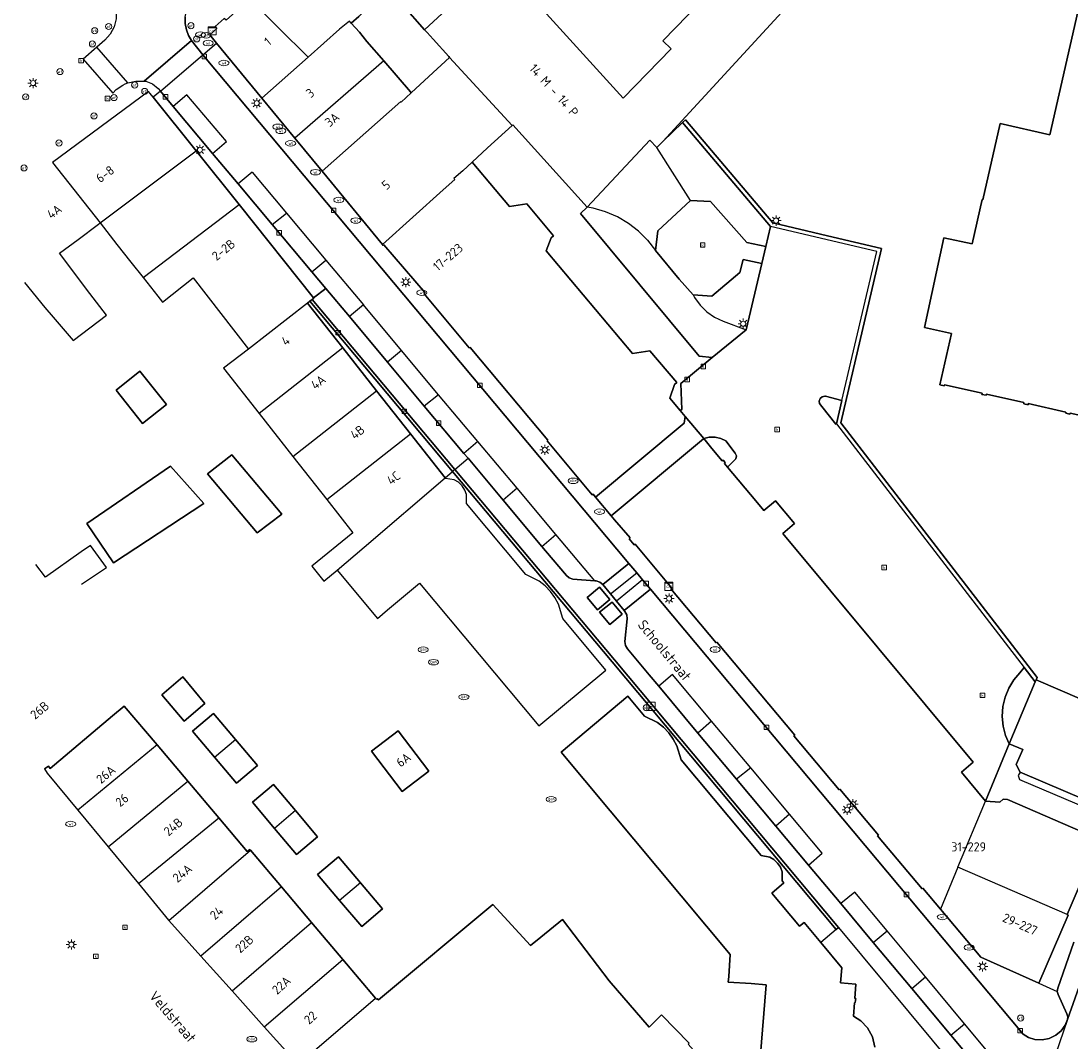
# Model space of a CAD drawing. Header units: metres. Extents: x 197147 to 199131, y 355511 to 356703.
# Tile 31 of 225: x 197216 to 197320, y 356198 to 356299. Entities that reach past the tile are written whole.
import ezdxf
from ezdxf.enums import TextEntityAlignment as Align

# ---------------------------------------------------------------- set-up
doc = ezdxf.new("R2010")
doc.units = ezdxf.units.M
for name, color, linetype in [('B-WE-GR-GROENVOORZIENING-GV', 252, 'Continuous'), ('B-WE-IE-MEUBILAIR_WEGMEUBILAIR-S', 252, 'Continuous'), ('B-WE-IE-TERREINAFSCHEIDING_KUNSTMATIG_MUUR-GV', 252, 'IE-TERREINAFSCHEIDING-KUNSTMATIG-DICHT'), ('B-WE-KL-DATA_CAI-S', 252, 'Continuous'), ('B-WE-OG-BEBOUWING-GV', 252, 'Continuous'), ('B-WE-OG-BEBOUWING_HUISNUMMER-T18', 252, 'Continuous'), ('B-WE-OG-BEBOUWING_STRAATNAAM-T35', 252, 'Continuous'), ('B-WE-OG-TERREIN_ERF-GV', 252, 'Continuous'), ('B-WE-RI-HWA_KOLK-S', 253, 'Continuous'), ('B-WE-RI-VWA_AFSCHEIDER-S', 253, 'Continuous'), ('B-WE-VH-VERHARDING_ASFALT-GV', 253, 'Continuous'), ('B-WE-VH-VERHARDING_BETON-GV', 253, 'Continuous'), ('B-WE-VH-VERHARDING_BETONSTRAATSTEEN-GV', 253, 'Continuous'), ('B-WE-VH-VERHARDING_OPEN-GV', 253, 'Continuous'), ('B-WE-VH-VERHARDING_STRAATBAKSTEEN-GV', 253, 'Continuous'), ('B-WE-VH-VERHARDING_TEGEL-GV', 253, 'Continuous')]:
    doc.layers.add(name, color=color, linetype=linetype)
doc.styles.add('NLCS-ISO-M-T18', font='NLCS-ISO.ttf', dxfattribs={"height": 1.8})
doc.styles.add('NLCS-ISO-M200-T25', font='NLCS-ISO.ttf')
doc.linetypes.add('IE-TERREINAFSCHEIDING-KUNSTMATIG-DICHT', pattern='A,8,-1,[82,NLCS.SHX,S=0.75,R=90,X=0,Y=0],-1', length=10)

# ---------------------------------------------------------------- blocks, each defined once
blk = doc.blocks.new('BGT-CAIKAST-SO')
at = {"color": 0, "linetype": 'ByBlock', "lineweight": 18}
for points in [[(-2, 2), (2, 2), (2, 1.68), (-2, 1.68)], [(-2, 1.52), (2, 1.52), (2, -2), (-2, -2)]]:
    blk.add_lwpolyline(points, close=True, dxfattribs=at)
at = {"color": 0, "linetype": 'ByBlock', "lineweight": 18, "style": 'NLCS-ISO-M-T18'}
blk.add_text('cai', height=1.5, dxfattribs=at).set_placement((0, 0), align=Align.MIDDLE_CENTER)
blk = doc.blocks.new('BGT-LICHTMAST-SO')
at = {"color": 0, "linetype": 'ByBlock', "lineweight": 18}
for points in [[(-1.25, 0), (-2, 0)], [(-1.41, 1.41), (-0.88, 0.88)], [(0, 2), (0, 1.25)], [(0.88, 0.88), (1.41, 1.41)], [(2, 0), (1.25, 0)], [(-1.41, -1.41), (-0.88, -0.88)], [(0, -1.25), (0, -2)], [(0.88, -0.88), (1.41, -1.41)]]:
    blk.add_lwpolyline(points, dxfattribs=at)
blk.add_circle((0, 0), 1, dxfattribs=at)
blk = doc.blocks.new('BGT-AFSLUITPAAL-SO')
at = {"color": 0, "linetype": 'ByBlock', "lineweight": 18}
blk.add_circle((0, 0), 1.5, dxfattribs=at)
at = {"color": 0, "linetype": 'ByBlock', "lineweight": 18, "style": 'NLCS-ISO-M-T18'}
blk.add_text('af', height=1.5, dxfattribs=at).set_placement((0, 0), align=Align.MIDDLE_CENTER)
blk = doc.blocks.new('BGT-VERKEERSBORDPAAL-SO')
at = {"color": 0, "linetype": 'ByBlock', "lineweight": 18}
blk.add_circle((0, 0), 1.5, dxfattribs=at)
at = {"color": 0, "linetype": 'ByBlock', "lineweight": 18, "style": 'NLCS-ISO-M-T18'}
blk.add_text('vb', height=1.5, dxfattribs=at).set_placement((0, 0.13), align=Align.MIDDLE_CENTER)
blk = doc.blocks.new('BGT-KOLK-SO')
at = {"color": 0, "linetype": 'ByBlock', "lineweight": 18}
blk.add_lwpolyline([(-0.045, -0.045), (0.045, -0.045), (0.045, 0.045), (-0.045, 0.045)], close=True, dxfattribs=at)
at = {"color": 0, "linetype": 'ByBlock', "lineweight": 18, "style": 'NLCS-ISO-M-T18'}
blk.add_text('k', height=0.06, dxfattribs=at).set_placement((0, 0), align=Align.MIDDLE_CENTER)
blk = doc.blocks.new('BGT-BENZINEPUT_OLIEPUT-SO')
at = {"color": 0, "linetype": 'ByBlock', "lineweight": 18}
blk.add_ellipse((0, 0), major_axis=(2.5, 0), ratio=0.54, dxfattribs=at)
at = {"color": 0, "linetype": 'ByBlock', "lineweight": 18, "style": 'NLCS-ISO-M-T18'}
blk.add_text('olie', height=1.5, dxfattribs=at).set_placement((0, 0.16), align=Align.MIDDLE_CENTER)
blk = doc.blocks.new('BGT-WATERLEIDINGPUT-SO')
at = {"color": 0, "linetype": 'ByBlock', "lineweight": 18}
blk.add_ellipse((0, 0), major_axis=(2.5, 0), ratio=0.54, dxfattribs=at)
at = {"color": 0, "linetype": 'ByBlock', "lineweight": 18, "style": 'NLCS-ISO-M-T18'}
blk.add_text('wl', height=1.5, dxfattribs=at).set_placement((0, 0), align=Align.MIDDLE_CENTER)
blk = doc.blocks.new('BGT-GASPUT-SO')
at = {"color": 0, "linetype": 'ByBlock', "lineweight": 18}
blk.add_ellipse((0, 0), major_axis=(2.5, 0), ratio=0.54, dxfattribs=at)
at = {"color": 0, "linetype": 'ByBlock', "lineweight": 18, "style": 'NLCS-ISO-M-T18'}
blk.add_text('gas', height=1.5, dxfattribs=at).set_placement((0.12, 0.3), align=Align.MIDDLE_CENTER)
blk = doc.blocks.new('BGT-BETAALAUTOMAAT-SO')
at = {"color": 0, "linetype": 'ByBlock', "lineweight": 18}
blk.add_lwpolyline([(-2, -2), (2, -2), (2, 2), (-2, 2)], close=True, dxfattribs=at)
at = {"color": 0, "linetype": 'ByBlock', "lineweight": 18, "style": 'NLCS-ISO-M-T18'}
blk.add_text('€', height=1.5, dxfattribs=at).set_placement((0, 0), align=Align.MIDDLE_CENTER)

msp = doc.modelspace()

# ---------------------------------------------------------------- linework, layer by layer
at = {"layer": 'B-WE-GR-GROENVOORZIENING-GV', "flags": 128}
for points in [[(197282.467, 356281.134), (197284.446, 356281.004), (197288.028, 356276.982), (197289.887, 356276.594), (197290.347, 356278.542), (197281.671, 356288.811), (197279.722, 356286.946), (197279.147, 356286.333)], [(197277.337, 356278.086), (197278.232, 356277.19), (197279.007, 356276.188), (197279.227, 356278.14), (197282.467, 356281.134), (197279.147, 356286.333), (197278.432, 356287.057), (197272.278, 356280.47)], [(197277.337, 356278.086), (197276.336, 356278.862), (197275.245, 356279.506), (197274.082, 356280.007), (197272.865, 356280.358), (197272.278, 356280.47), (197271.611, 356279.824), (197283.325, 356265.754), (197284.606, 356265.629), (197287.943, 356268.368)], [(197282.706, 356271.824), (197281.356, 356273.37), (197279.007, 356276.188)], [(197284.063, 356270.139), (197284.83, 356269.605), (197285.676, 356269.21), (197287.943, 356268.368), (197289.486, 356274.9), (197287.651, 356275.295), (197287.334, 356274.019), (197284.558, 356271.676), (197282.706, 356271.824), (197282.855, 356271.556), (197283.398, 356270.795), (197284.063, 356270.139)], [(197296.856, 356259.101), (197297.392, 356261.394), (197295.76, 356261.812), (197295.698, 356261.817), (197295.462, 356261.769), (197295.251, 356261.595), (197295.154, 356261.339), (197295.184, 356261.1), (197295.427, 356260.79), (197296.789, 356259.049), (197296.856, 356259.101)]]:
    msp.add_lwpolyline(points, dxfattribs=at)
at = {"layer": 'B-WE-IE-TERREINAFSCHEIDING_KUNSTMATIG_MUUR-GV', "ltscale": 0.2, "flags": 128}
for points in [[(197297.392, 356261.394), (197296.856, 356259.101), (197315.381, 356235.059), (197316.467, 356233.651), (197316.546, 356233.84), (197316.645, 356234.075), (197297.288, 356259.195), (197301.305, 356276.375), (197295.982, 356277.626), (197290.567, 356278.901), (197281.961, 356289.088), (197281.671, 356288.811), (197290.347, 356278.542)], [(197296.856, 356259.101), (197296.789, 356259.049), (197295.427, 356260.79), (197295.184, 356261.1), (197295.154, 356261.339), (197295.251, 356261.595), (197295.462, 356261.769), (197295.698, 356261.817), (197295.76, 356261.812), (197297.392, 356261.394), (197300.825, 356276.077), (197290.347, 356278.542), (197289.887, 356276.594), (197289.486, 356274.9), (197287.943, 356268.368), (197284.606, 356265.629), (197281.499, 356263.086), (197281.589, 356260.521), (197281.453, 356260.397), (197281.928, 356259.829), (197283.76, 356257.636), (197284.306, 356257.767), (197284.881, 356257.775), (197285.444, 356257.654), (197285.953, 356257.417), (197286.881, 356256.206), (197286.994, 356255.924), (197286.92, 356255.63), (197286.108, 356254.827), (197288.898, 356251.488), (197289.68, 356250.552), (197290.828, 356251.505), (197292.707, 356249.255), (197291.57, 356248.278), (197310.347, 356225.719), (197309.19, 356224.755), (197311.575, 356221.888), (197313.904, 356227.542), (197313.544, 356228.368), (197313.306, 356229.274), (197313.213, 356230.231), (197313.277, 356231.203), (197313.499, 356232.151), (197313.866, 356233.039), (197314.358, 356233.836), (197314.943, 356234.522), (197315.381, 356235.059)]]:
    msp.add_lwpolyline(points, dxfattribs=at)
at = {"layer": 'B-WE-OG-BEBOUWING-GV', "flags": 128}
for points in [[(197264.865, 356288.523), (197264.919, 356288.573), (197272.278, 356280.47), (197278.432, 356287.057), (197279.147, 356286.333), (197279.722, 356286.946), (197305.123, 356314.542), (197301.178, 356317.828), (197284.226, 356299.898), (197283.417, 356300.63), (197279.728, 356296.868), (197280.551, 356296.067), (197275.829, 356291.226), (197263.637, 356304.628)], [(197322.848, 356309.28), (197317.891, 356287.598), (197313.016, 356288.727), (197311.307, 356281.194), (197311.246, 356281.215), (197310.243, 356276.847), (197307.448, 356277.449), (197305.54, 356268.581), (197308.213, 356268.006), (197307.048, 356262.932), (197307.487, 356262.834), (197307.511, 356262.941), (197311.228, 356262.107), (197311.204, 356261.999), (197311.624, 356261.905), (197311.648, 356262.013), (197315.356, 356261.181), (197315.332, 356261.073), (197315.761, 356260.977), (197315.785, 356261.084), (197319.493, 356260.252), (197319.469, 356260.145), (197319.888, 356260.051), (197319.912, 356260.158), (197323.63, 356259.324)], [(197248.991, 356298.61), (197249.73, 356299.265), (197250.836, 356300.35), (197251.353, 356300.857), (197245.58, 356307.322), (197238.88, 356301.062), (197244.758, 356295.261)], [(197251.353, 356300.857), (197252.064, 356301.554), (197251.951, 356301.681), (197252.486, 356302.159), (197254.082, 356300.37), (197256.233, 356297.96)], [(197238.88, 356301.062), (197238.751, 356300.942), (197238.839, 356300.853), (197236.654, 356298.903), (197236.465, 356299.083), (197235.564, 356298.28), (197235.731, 356298.067), (197235.026, 356297.443), (197235.698, 356296.629), (197240.164, 356291.218)], [(197258.828, 356300.338), (197256.233, 356297.96), (197256.481, 356297.682), (197257.073, 356297.019), (197258.603, 356295.306), (197258.683, 356295.217)], [(197252.202, 356294.879), (197250.546, 356296.801), (197249.795, 356297.711), (197248.991, 356298.61), (197248.805, 356298.818), (197247.837, 356298.011), (197244.758, 356295.261), (197240.164, 356291.218), (197243.422, 356287.272)], [(197259.997, 356284.057), (197260.925, 356284.901), (197260.916, 356284.912), (197262.43, 356286.297), (197264.865, 356288.523), (197258.683, 356295.217), (197256.65, 356293.34), (197254.911, 356291.734)], [(197254.821, 356291.839), (197252.202, 356294.879), (197243.422, 356287.272), (197246.109, 356284.017), (197253.869, 356290.873), (197253.92, 356290.819), (197254.911, 356291.734), (197254.821, 356291.839)], [(197224.236, 356278.904), (197233.703, 356286.017), (197229.463, 356291.299), (197228.997, 356291.88), (197219.518, 356284.862), (197224.236, 356278.904)], [(197224.236, 356278.904), (197225.852, 356276.775), (197227.245, 356275.027), (197228.455, 356273.509), (197237.943, 356280.735), (197233.703, 356286.017)], [(197259.997, 356284.057), (197259.098, 356283.294), (197259.205, 356283.192), (197258.064, 356282.158), (197252.077, 356276.788), (197252.153, 356276.696), (197252.218, 356276.761), (197256.288, 356271.999), (197256.175, 356271.906), (197260.631, 356266.585), (197260.733, 356266.635), (197268.392, 356257.496), (197268.314, 356257.426), (197272.765, 356252.093), (197272.852, 356252.155), (197273.091, 356251.872), (197281.849, 356259.159), (197281.928, 356259.829), (197281.453, 356260.397), (197280.427, 356261.625), (197280.865, 356262.958), (197281.102, 356263.158), (197278.449, 356266.304), (197276.746, 356266.024), (197268.235, 356276.153), (197268.713, 356277.447), (197268.95, 356277.647), (197266.304, 356280.787), (197264.591, 356280.515), (197263.181, 356282.202), (197260.925, 356284.901)], [(197246.109, 356284.017), (197252.077, 356276.788)], [(197244.685, 356271.002), (197244.913, 356271.179), (197245.139, 356271.354), (197245.301, 356271.48), (197245.282, 356271.504), (197237.943, 356280.735)], [(197216.765, 356273.032), (197218.753, 356270.579), (197219.587, 356269.613), (197221.564, 356267.324), (197224.848, 356269.82), (197223.219, 356271.963), (197220.203, 356275.932), (197222.05, 356277.266), (197224.072, 356278.785), (197224.236, 356278.904)], [(197228.455, 356273.509), (197229.908, 356271.686), (197230.372, 356271.083), (197233.397, 356273.483), (197238.841, 356266.467)], [(197248.149, 356266.596), (197244.685, 356271.002), (197238.841, 356266.467), (197236.399, 356264.573), (197239.897, 356260.126)], [(197248.149, 356266.596), (197239.897, 356260.126), (197243.246, 356255.866), (197251.498, 356262.336), (197248.149, 356266.596)], [(197228.396, 356259.122), (197230.761, 356261.004), (197228.153, 356264.282), (197225.788, 356262.399), (197228.396, 356259.122)], [(197243.246, 356255.866), (197246.578, 356251.63), (197254.83, 356258.098), (197251.498, 356262.336)], [(197246.578, 356251.63), (197249.154, 356248.354), (197245.098, 356245.046), (197246.294, 356243.575), (197247.611, 356244.659), (197250.27, 356246.935), (197258.243, 356253.757), (197254.83, 356258.098)], [(197308.847, 356215.366), (197311.575, 356221.888), (197309.19, 356224.755), (197310.347, 356225.719), (197291.57, 356248.278), (197292.707, 356249.255), (197290.828, 356251.505), (197289.68, 356250.552), (197288.898, 356251.488), (197286.108, 356254.827), (197285.801, 356255.194), (197285.885, 356255.265), (197285.68, 356255.51), (197285.595, 356255.44), (197284.569, 356256.668), (197283.76, 356257.636), (197283.727, 356257.624), (197274.649, 356250.026), (197274.977, 356249.638), (197276.493, 356247.841), (197276.399, 356247.761), (197276.897, 356247.155), (197276.994, 356247.211), (197280.603, 356242.9), (197280.528, 356242.821), (197284.985, 356237.484), (197285.066, 356237.558), (197292.747, 356228.396), (197292.662, 356228.326), (197297.115, 356222.996), (197297.203, 356223.063), (197300.998, 356218.535), (197300.92, 356218.468), (197305.299, 356213.234), (197305.387, 356213.301), (197307.12, 356211.237)], [(197234.815, 356254.158), (197239.716, 356248.355), (197242.146, 356250.198), (197237.206, 356256.04), (197234.815, 356254.158)], [(197234.463, 356251.225), (197231.172, 356254.916), (197222.914, 356249.271), (197225.536, 356245.4), (197234.463, 356251.225)], [(197247.611, 356244.659), (197251.575, 356239.908), (197252.584, 356240.748), (197255.729, 356243.364), (197267.509, 356229.296), (197274.115, 356234.812), (197269.851, 356239.907), (197269.439, 356241.298), (197269.086, 356241.96), (197268.641, 356242.574), (197268.115, 356243.12), (197267.525, 356243.584), (197266.229, 356244.234), (197260.363, 356251.234), (197260.369, 356252.108), (197260.212, 356252.565), (197259.942, 356252.984), (197259.577, 356253.324), (197259.155, 356253.56), (197258.294, 356253.709), (197258.243, 356253.757)], [(197222.392, 356243.27), (197222.378, 356243.29), (197224.85, 356244.936), (197223.269, 356247.096), (197222.333, 356246.454), (197218.837, 356243.979), (197217.882, 356245.235)], [(197232.494, 356229.781), (197234.56, 356231.506), (197232.37, 356234.129), (197230.299, 356232.38), (197232.494, 356229.781)], [(197313.904, 356227.542), (197315.228, 356226.973), (197314.601, 356225.512), (197314.98, 356224.754), (197323.683, 356221.038), (197323.638, 356220.937), (197324.04, 356220.758), (197325.173, 356223.439), (197325.073, 356223.483), (197327.477, 356229.14), (197316.546, 356233.84), (197316.467, 356233.651), (197313.904, 356227.542)], [(197300.659, 356197.624), (197300.406, 356198.648), (197299.909, 356199.536), (197299.252, 356200.221), (197298.526, 356200.687), (197298.65, 356201.991), (197298.707, 356202.011), (197298.783, 356202.411), (197298.686, 356202.421), (197298.779, 356203.847), (197297.255, 356203.967), (197297.391, 356205.429), (197295.313, 356207.929), (197293.657, 356209.922), (197293.204, 356209.543), (197290.479, 356212.823), (197291.678, 356213.819), (197291.502, 356214.034), (197291.488, 356214.91), (197291.326, 356215.364), (197291.055, 356215.779), (197290.693, 356216.119), (197290.275, 356216.358), (197289.415, 356216.526), (197281.526, 356225.955), (197281.113, 356227.343), (197280.76, 356228.005), (197280.315, 356228.617), (197279.791, 356229.163), (197279.202, 356229.627), (197277.909, 356230.279), (197276.283, 356232.222), (197269.684, 356226.699), (197286.383, 356206.758), (197286.231, 356204.6), (197286.191, 356204.036), (197288.436, 356203.884), (197289.917, 356203.783), (197289.34, 356196.506)], [(197229.832, 356227.443), (197226.597, 356231.265), (197225.445, 356230.297), (197219.275, 356225.114), (197219.123, 356225.337), (197218.716, 356225.06), (197219.008, 356224.632), (197222.014, 356220.995)], [(197237.57, 356227.962), (197235.391, 356230.527), (197233.326, 356228.773), (197235.505, 356226.208), (197237.57, 356227.962)], [(197235.505, 356226.208), (197237.683, 356223.643), (197239.748, 356225.397), (197237.57, 356227.962)], [(197250.982, 356226.819), (197254.017, 356222.841), (197256.651, 356224.851), (197253.623, 356228.829), (197250.982, 356226.819)], [(197229.832, 356227.443), (197222.014, 356220.995), (197225, 356217.377), (197232.864, 356223.862), (197229.832, 356227.443)], [(197225, 356217.377), (197227.992, 356213.752), (197235.919, 356220.253), (197232.864, 356223.862)], [(197243.495, 356220.945), (197241.32, 356223.521), (197239.249, 356221.773), (197241.424, 356219.197)], [(197319.602, 356210.711), (197322.353, 356217.067), (197322.458, 356217.018), (197322.758, 356217.727), (197322.899, 356218.061), (197313.736, 356222.051), (197313.294, 356222.078), (197312.961, 356221.786), (197311.575, 356221.888)], [(197243.495, 356220.945), (197241.424, 356219.197), (197243.598, 356216.621), (197245.669, 356218.369), (197243.495, 356220.945)], [(197227.992, 356213.752), (197230.957, 356210.159), (197230.991, 356210.121), (197239.05, 356217.037), (197238.981, 356217.119), (197238.74, 356216.921), (197235.919, 356220.253)], [(197242.097, 356213.433), (197239.05, 356217.037)], [(197249.905, 356213.834), (197247.724, 356216.393), (197245.661, 356214.636), (197247.842, 356212.077)], [(197316.816, 356203.942), (197319.703, 356210.628), (197319.602, 356210.711), (197308.847, 356215.366), (197307.12, 356211.237), (197311.107, 356206.489), (197316.816, 356203.942)], [(197237.24, 356203.168), (197245.083, 356209.899), (197242.097, 356213.433), (197234.146, 356206.61), (197237.24, 356203.168)], [(197249.905, 356213.834), (197247.842, 356212.077), (197250.022, 356209.517), (197252.085, 356211.274), (197249.905, 356213.834)], [(197269.243, 356176.991), (197274.836, 356181.704), (197278.742, 356184.986), (197283.491, 356189.822), (197286.538, 356193.048), (197282.24, 356197.932), (197282.325, 356198), (197279.593, 356200.794), (197278.393, 356199.601), (197274.442, 356204.178), (197269.844, 356210.213), (197267.684, 356208.463), (197266.684, 356207.661), (197262.971, 356211.689), (197251.671, 356202.285), (197251.564, 356202.402), (197251.474, 356202.338), (197251.376, 356202.454)], [(197230.991, 356210.121), (197234.146, 356206.61)], [(197237.24, 356203.168), (197240.416, 356199.62), (197248.157, 356206.263), (197245.083, 356209.899)], [(197240.416, 356199.62), (197243.744, 356195.905), (197251.376, 356202.454), (197248.157, 356206.263)]]:
    msp.add_lwpolyline(points, dxfattribs=at)
at = {"layer": 'B-WE-OG-TERREIN_ERF-GV', "flags": 128}
for points in [[(197305.123, 356314.542), (197279.722, 356286.946), (197281.671, 356288.811), (197281.961, 356289.088), (197290.567, 356278.901), (197295.982, 356277.626), (197301.305, 356276.375), (197297.288, 356259.195), (197316.645, 356234.075), (197316.546, 356233.84), (197327.477, 356229.14)], [(197323.63, 356259.324), (197319.912, 356260.158), (197319.888, 356260.051), (197319.469, 356260.145), (197319.493, 356260.252), (197315.785, 356261.084), (197315.761, 356260.977), (197315.332, 356261.073), (197315.356, 356261.181), (197311.648, 356262.013), (197311.624, 356261.905), (197311.204, 356261.999), (197311.228, 356262.107), (197307.511, 356262.941), (197307.487, 356262.834), (197307.048, 356262.932), (197308.213, 356268.006), (197305.54, 356268.581), (197307.448, 356277.449), (197310.243, 356276.847), (197311.246, 356281.215), (197311.307, 356281.194), (197313.016, 356288.727), (197317.891, 356287.598), (197322.848, 356309.28)], [(197263.637, 356304.628), (197275.829, 356291.226), (197280.551, 356296.067), (197279.728, 356296.868), (197283.417, 356300.63)], [(197252.202, 356294.879), (197254.821, 356291.839), (197254.911, 356291.734), (197256.65, 356293.34), (197258.683, 356295.217), (197258.603, 356295.306), (197257.073, 356297.019), (197256.481, 356297.682), (197256.233, 356297.96), (197254.082, 356300.37), (197252.486, 356302.159), (197251.951, 356301.681), (197252.064, 356301.554), (197251.353, 356300.857), (197250.836, 356300.35), (197249.73, 356299.265), (197248.991, 356298.61), (197249.795, 356297.711), (197250.546, 356296.801), (197252.202, 356294.879)]]:
    msp.add_lwpolyline(points, dxfattribs=at)
at = {"layer": 'B-WE-VH-VERHARDING_ASFALT-GV', "flags": 128}
for points in [[(197230.171, 356291.904), (197234.356, 356295.482), (197233.242, 356296.89), (197228.579, 356292.894), (197228.719, 356292.874), (197229.4, 356292.617), (197229.959, 356292.151), (197230.171, 356291.904)], [(197273.02, 356243.605), (197273.145, 356243.596), (197273.507, 356243.493), (197273.803, 356243.262), (197276.374, 356245.333), (197234.356, 356295.482)], [(197230.171, 356291.904), (197231.434, 356290.398)], [(197235.316, 356285.769), (197236.671, 356286.937), (197232.783, 356291.543), (197231.434, 356290.398), (197235.316, 356285.769)], [(197235.316, 356285.769), (197237.842, 356282.757)], [(197239.206, 356283.909), (197237.842, 356282.757), (197241.203, 356278.749), (197242.596, 356279.868)], [(197239.206, 356283.909), (197242.596, 356279.868), (197246.475, 356275.244), (197250.188, 356270.82)], [(197241.203, 356278.749), (197245.113, 356274.086), (197246.475, 356275.244)], [(197245.113, 356274.086), (197246.482, 356272.454), (197248.813, 356269.669)], [(197253.966, 356266.316), (197250.188, 356270.82), (197248.813, 356269.669), (197252.575, 356265.176)], [(197257.614, 356261.969), (197253.966, 356266.316), (197252.575, 356265.176), (197256.201, 356260.844)], [(197261.489, 356257.35), (197257.614, 356261.969), (197256.201, 356260.844), (197260.112, 356256.174)], [(197265.347, 356252.751), (197261.489, 356257.35), (197260.112, 356256.174), (197260.511, 356255.698), (197263.969, 356251.567)], [(197263.969, 356251.567), (197267.79, 356247.002), (197269.18, 356248.182), (197265.347, 356252.751), (197263.969, 356251.567)], [(197267.79, 356247.002), (197268.159, 356246.582), (197270.225, 356244.14), (197270.505, 356243.893), (197270.856, 356243.766), (197273.02, 356243.605), (197269.18, 356248.182)], [(197319.661, 356200.333), (197319.422, 356199.778), (197319.034, 356199.247), (197318.499, 356198.796), (197317.849, 356198.484), (197317.138, 356198.346), (197316.44, 356198.388), (197315.812, 356198.583), (197315.289, 356198.886), (197278.511, 356242.781), (197275.929, 356240.669), (197275.989, 356240.596), (197276.193, 356240.257), (197276.222, 356239.863), (197275.966, 356237.632), (197276.034, 356237.245), (197276.24, 356236.91), (197278.391, 356234.325), (197279.325, 356233.21)], [(197284.545, 356229.755), (197280.676, 356234.378), (197279.325, 356233.21), (197283.185, 356228.601)], [(197288.397, 356225.152), (197284.545, 356229.755), (197283.185, 356228.601), (197287.009, 356224.035)], [(197292.215, 356220.589), (197288.397, 356225.152), (197287.009, 356224.035), (197290.88, 356219.413)], [(197292.215, 356220.589), (197290.88, 356219.413), (197294.092, 356215.578), (197295.436, 356216.74), (197292.215, 356220.589)], [(197294.092, 356215.578), (197297.278, 356211.773)], [(197297.278, 356211.773), (197300.474, 356207.958), (197301.85, 356209.089), (197298.659, 356212.913), (197297.278, 356211.773)], [(197300.474, 356207.958), (197304.286, 356203.406), (197305.644, 356204.544), (197301.85, 356209.089)], [(197322.13, 356207.319), (197319.661, 356200.333), (197318.062, 356195.739)], [(197304.286, 356203.406), (197308.15, 356198.792), (197309.503, 356199.92), (197305.644, 356204.544)], [(197308.15, 356198.792), (197312.127, 356194.044), (197313.469, 356195.167), (197309.503, 356199.92)]]:
    msp.add_lwpolyline(points, dxfattribs=at)
at = {"layer": 'B-WE-VH-VERHARDING_BETON-GV', "flags": 128}
for points in [[(197272.267, 356241.971), (197273.278, 356240.752), (197274.509, 356241.77), (197273.471, 356242.991), (197272.267, 356241.971)], [(197273.482, 356240.518), (197274.495, 356239.294), (197275.722, 356240.306), (197274.718, 356241.52), (197273.482, 356240.518)]]:
    msp.add_lwpolyline(points, dxfattribs=at)
at = {"layer": 'B-WE-VH-VERHARDING_BETONSTRAATSTEEN-GV', "flags": 128}
for points in [[(197230.454, 356304.835), (197230.106, 356304.504), (197229.47, 356304.117), (197228.675, 356303.991), (197227.895, 356304.187), (197227.295, 356304.628), (197224.459, 356301.849), (197225.234, 356301.016), (197225.603, 356300.456), (197225.802, 356299.815), (197225.798, 356299.43), (197225.794, 356299.021), (197225.592, 356298.229), (197225.203, 356297.51), (197224.67, 356296.922), (197223.894, 356296.246)], [(197226.938, 356292.717), (197227.748, 356292.9), (197228.579, 356292.894), (197233.242, 356296.89), (197232.947, 356297.384), (197232.731, 356297.949), (197232.617, 356298.565), (197232.619, 356299.201), (197232.74, 356299.826), (197232.97, 356300.408), (197233.291, 356300.921), (197233.676, 356301.349), (197233.763, 356301.43)], [(197226.938, 356292.717), (197223.894, 356296.246), (197222.539, 356295.066), (197225.467, 356291.699), (197225.814, 356292.063), (197226.444, 356292.502), (197226.687, 356292.619), (197226.938, 356292.717)], [(197259.21, 356254.584), (197245.139, 356271.354), (197244.913, 356271.179), (197258.988, 356254.395)], [(197296.831, 356209.215), (197297.061, 356209.41), (197274.962, 356235.811), (197259.21, 356254.584), (197258.988, 356254.395), (197274.728, 356235.626), (197296.831, 356209.215)], [(197276.374, 356245.333), (197273.803, 356243.262), (197274.58, 356242.315), (197277.149, 356244.407), (197276.374, 356245.333)], [(197277.737, 356243.706), (197275.154, 356241.615), (197275.929, 356240.669), (197278.511, 356242.781), (197277.737, 356243.706)], [(197277.737, 356243.706), (197277.149, 356244.407)], [(197274.58, 356242.315), (197275.154, 356241.615)], [(197320.286, 356207.971), (197318.688, 356203.435), (197318.641, 356203.117), (197318.718, 356202.805), (197319.599, 356200.904), (197319.677, 356200.624), (197319.661, 356200.333), (197322.13, 356207.319)]]:
    msp.add_lwpolyline(points, dxfattribs=at)
at = {"layer": 'B-WE-VH-VERHARDING_OPEN-GV', "flags": 128}
for points in [[(197262.43, 356286.297), (197260.916, 356284.912), (197260.925, 356284.901), (197263.181, 356282.202), (197264.591, 356280.515), (197266.304, 356280.787), (197268.95, 356277.647), (197268.713, 356277.447), (197268.235, 356276.153), (197276.746, 356266.024), (197278.449, 356266.304), (197281.102, 356263.158), (197280.865, 356262.958), (197280.427, 356261.625), (197281.453, 356260.397), (197281.589, 356260.521), (197281.499, 356263.086), (197284.606, 356265.629), (197283.325, 356265.754), (197271.611, 356279.824), (197272.278, 356280.47), (197264.919, 356288.573), (197264.865, 356288.523), (197262.43, 356286.297)], [(197282.706, 356271.824), (197284.558, 356271.676), (197287.334, 356274.019), (197287.651, 356275.295), (197289.486, 356274.9), (197289.887, 356276.594), (197288.028, 356276.982), (197284.446, 356281.004), (197282.467, 356281.134), (197279.227, 356278.14), (197279.007, 356276.188), (197281.356, 356273.37), (197282.706, 356271.824)], [(197273.091, 356251.872), (197274.649, 356250.026), (197283.727, 356257.624), (197283.76, 356257.636), (197281.928, 356259.829), (197281.849, 356259.159), (197273.091, 356251.872)], [(197283.76, 356257.636), (197284.569, 356256.668), (197285.595, 356255.44), (197285.68, 356255.51), (197285.885, 356255.265), (197285.801, 356255.194), (197286.108, 356254.827), (197286.92, 356255.63), (197286.994, 356255.924), (197286.881, 356256.206), (197285.953, 356257.417), (197285.444, 356257.654), (197284.881, 356257.775), (197284.306, 356257.767), (197283.76, 356257.636)], [(197316.467, 356233.651), (197315.381, 356235.059), (197314.943, 356234.522), (197314.358, 356233.836), (197313.866, 356233.039), (197313.499, 356232.151), (197313.277, 356231.203), (197313.213, 356230.231), (197313.306, 356229.274), (197313.544, 356228.368), (197313.904, 356227.542), (197316.467, 356233.651)], [(197314.98, 356224.754), (197314.601, 356225.512), (197315.228, 356226.973), (197313.904, 356227.542), (197311.575, 356221.888), (197312.961, 356221.786), (197313.294, 356222.078), (197313.736, 356222.051), (197322.899, 356218.061), (197323.814, 356220.224)], [(197314.98, 356224.754), (197314.772, 356224.407), (197314.912, 356224.028), (197323.814, 356220.224), (197324.04, 356220.758), (197323.638, 356220.937), (197323.683, 356221.038), (197314.98, 356224.754)]]:
    msp.add_lwpolyline(points, dxfattribs=at)
at = {"layer": 'B-WE-VH-VERHARDING_STRAATBAKSTEEN-GV', "flags": 128}
for points in [[(197246.482, 356272.454), (197245.282, 356271.504), (197245.301, 356271.48), (197245.139, 356271.354), (197259.21, 356254.584), (197260.511, 356255.698), (197260.112, 356256.174), (197256.201, 356260.844), (197252.575, 356265.176), (197248.813, 356269.669), (197246.482, 356272.454)], [(197244.685, 356271.002), (197248.149, 356266.596), (197251.498, 356262.336), (197254.83, 356258.098), (197258.243, 356253.757), (197258.988, 356254.395), (197244.913, 356271.179), (197244.685, 356271.002)], [(197228.396, 356259.122), (197225.788, 356262.399), (197228.153, 356264.282), (197230.761, 356261.004), (197228.396, 356259.122)], [(197234.815, 356254.158), (197237.206, 356256.04), (197242.146, 356250.198), (197239.716, 356248.355), (197234.815, 356254.158)], [(197231.172, 356254.916), (197234.463, 356251.225), (197225.536, 356245.4), (197222.914, 356249.271), (197231.172, 356254.916)], [(197312.127, 356194.044), (197308.15, 356198.792), (197304.286, 356203.406), (197300.474, 356207.958), (197297.278, 356211.773), (197294.092, 356215.578), (197290.88, 356219.413), (197287.009, 356224.035), (197283.185, 356228.601), (197279.325, 356233.21), (197278.391, 356234.325), (197276.24, 356236.91), (197276.034, 356237.245), (197275.966, 356237.632), (197276.222, 356239.863), (197276.193, 356240.257), (197275.989, 356240.596), (197275.929, 356240.669), (197275.154, 356241.615), (197274.58, 356242.315), (197273.803, 356243.262), (197273.507, 356243.493), (197273.145, 356243.596), (197273.02, 356243.605), (197270.856, 356243.766), (197270.505, 356243.893), (197270.225, 356244.14), (197268.159, 356246.582), (197267.79, 356247.002), (197263.969, 356251.567), (197260.511, 356255.698)], [(197296.831, 356209.215), (197274.728, 356235.626), (197258.988, 356254.395)], [(197259.21, 356254.584), (197274.962, 356235.811), (197297.061, 356209.41), (197311.001, 356192.669), (197312.459, 356190.732), (197313.314, 356188.475), (197313.283, 356186.032), (197312.764, 356183.673), (197311.334, 356179.108)], [(197272.267, 356241.971), (197273.471, 356242.991), (197274.509, 356241.77), (197273.278, 356240.752), (197272.267, 356241.971)], [(197273.482, 356240.518), (197274.718, 356241.52), (197275.722, 356240.306), (197274.495, 356239.294), (197273.482, 356240.518)], [(197230.299, 356232.38), (197232.37, 356234.129), (197234.56, 356231.506), (197232.494, 356229.781), (197230.299, 356232.38)], [(197289.34, 356196.506), (197289.917, 356203.783), (197288.436, 356203.884), (197286.191, 356204.036), (197286.231, 356204.6), (197286.383, 356206.758), (197269.684, 356226.699), (197276.283, 356232.222), (197277.909, 356230.279), (197279.202, 356229.627), (197279.791, 356229.163), (197280.315, 356228.617), (197280.76, 356228.005), (197281.113, 356227.343), (197281.526, 356225.955), (197289.415, 356216.526), (197290.275, 356216.358), (197290.693, 356216.119), (197291.055, 356215.779), (197291.326, 356215.364), (197291.488, 356214.91), (197291.502, 356214.034), (197291.678, 356213.819), (197290.479, 356212.823), (197293.204, 356209.543), (197293.657, 356209.922), (197295.313, 356207.929)], [(197218.716, 356225.06), (197219.123, 356225.337), (197219.275, 356225.114), (197225.445, 356230.297), (197226.597, 356231.265), (197229.832, 356227.443), (197232.864, 356223.862), (197235.919, 356220.253), (197238.74, 356216.921), (197238.981, 356217.119), (197239.05, 356217.037), (197242.097, 356213.433), (197245.083, 356209.899), (197248.157, 356206.263), (197251.376, 356202.454), (197251.474, 356202.338), (197251.564, 356202.402), (197251.671, 356202.285), (197262.971, 356211.689), (197266.684, 356207.661), (197267.684, 356208.463), (197269.844, 356210.213), (197274.442, 356204.178), (197278.393, 356199.601), (197279.593, 356200.794), (197282.325, 356198)], [(197235.505, 356226.208), (197233.326, 356228.773), (197235.391, 356230.527), (197237.57, 356227.962), (197239.748, 356225.397), (197237.683, 356223.643), (197235.505, 356226.208)], [(197250.982, 356226.819), (197253.623, 356228.829), (197256.651, 356224.851), (197254.017, 356222.841), (197250.982, 356226.819)], [(197241.424, 356219.197), (197239.249, 356221.773), (197241.32, 356223.521), (197243.495, 356220.945), (197245.669, 356218.369), (197243.598, 356216.621), (197241.424, 356219.197)], [(197247.842, 356212.077), (197245.661, 356214.636), (197247.724, 356216.393), (197249.905, 356213.834), (197252.085, 356211.274), (197250.022, 356209.517), (197247.842, 356212.077)], [(197297.061, 356209.41), (197296.831, 356209.215), (197295.313, 356207.929), (197297.391, 356205.429), (197297.255, 356203.967), (197298.779, 356203.847), (197298.686, 356202.421), (197298.783, 356202.411), (197298.707, 356202.011), (197298.65, 356201.991), (197298.526, 356200.687), (197299.252, 356200.221), (197299.909, 356199.536), (197300.406, 356198.648), (197300.659, 356197.624)]]:
    msp.add_lwpolyline(points, dxfattribs=at)
at = {"layer": 'B-WE-VH-VERHARDING_TEGEL-GV', "flags": 128}
for points in [[(197232.619, 356299.201), (197232.617, 356298.565), (197232.731, 356297.949), (197232.947, 356297.384), (197233.242, 356296.89), (197234.356, 356295.482), (197235.698, 356296.629), (197235.026, 356297.443), (197235.731, 356298.067), (197235.564, 356298.28), (197236.465, 356299.083)], [(197316.816, 356203.942), (197311.107, 356206.489), (197307.12, 356211.237), (197305.387, 356213.301), (197305.299, 356213.234), (197300.92, 356218.468), (197300.998, 356218.535), (197297.203, 356223.063), (197297.115, 356222.996), (197292.662, 356228.326), (197292.747, 356228.396), (197285.066, 356237.558), (197284.985, 356237.484), (197280.528, 356242.821), (197280.603, 356242.9), (197276.994, 356247.211), (197276.897, 356247.155), (197276.399, 356247.761), (197276.493, 356247.841), (197274.977, 356249.638), (197274.649, 356250.026), (197273.091, 356251.872), (197272.852, 356252.155), (197272.765, 356252.093), (197268.314, 356257.426), (197268.392, 356257.496), (197260.733, 356266.635), (197260.631, 356266.585), (197256.175, 356271.906), (197256.288, 356271.999), (197252.218, 356276.761), (197252.153, 356276.696), (197252.077, 356276.788), (197246.109, 356284.017), (197243.422, 356287.272), (197240.164, 356291.218), (197235.698, 356296.629)], [(197234.356, 356295.482), (197276.374, 356245.333), (197277.149, 356244.407), (197277.737, 356243.706), (197278.511, 356242.781), (197315.289, 356198.886), (197315.812, 356198.583), (197316.44, 356198.388), (197317.138, 356198.346), (197317.849, 356198.484), (197318.499, 356198.796), (197319.034, 356199.247), (197319.422, 356199.778), (197319.661, 356200.333), (197319.677, 356200.624), (197319.599, 356200.904), (197318.718, 356202.805), (197318.641, 356203.117)], [(197245.113, 356274.086), (197241.203, 356278.749), (197237.842, 356282.757), (197235.316, 356285.769), (197231.434, 356290.398), (197230.171, 356291.904), (197229.463, 356291.299), (197237.943, 356280.735), (197245.282, 356271.504), (197246.482, 356272.454), (197245.113, 356274.086)], [(197322.353, 356217.067), (197319.602, 356210.711), (197319.703, 356210.628), (197316.816, 356203.942), (197318.641, 356203.117), (197318.688, 356203.435), (197320.286, 356207.971)]]:
    msp.add_lwpolyline(points, dxfattribs=at)

# ---------------------------------------------------------------- block references
at = {"layer": 'B-WE-IE-MEUBILAIR_WEGMEUBILAIR-S'}
for name, p, xscale, yscale, zscale in [('BGT-AFSLUITPAAL-SO', (197225.066, 356298.277), 0.2, 0.2, 0.2), ('BGT-AFSLUITPAAL-SO', (197233.178, 356298.359), 0.2, 0.2, 0.2), ('BGT-VERKEERSBORDPAAL-SO', (197223.689, 356297.854), 0.2, 0.2, 0.2), ('BGT-AFSLUITPAAL-SO', (197233.745, 356297.058), 0.2, 0.2, 0.2), ('BGT-WATERLEIDINGPUT-SO', (197234.114, 356297.466), 0.2, 0.2, 0.2), ('BGT-WATERLEIDINGPUT-SO', (197234.667, 356297.414), 0.2, 0.2, 0.2), ('BGT-AFSLUITPAAL-SO', (197223.462, 356296.559), 0.2, 0.2, 0.2), ('BGT-WATERLEIDINGPUT-SO', (197234.88, 356296.644), 0.2, 0.2, 0.2), ('BGT-WATERLEIDINGPUT-SO', (197236.433, 356294.68), 0.2, 0.2, 0.2), ('BGT-LICHTMAST-SO', (197217.6, 356292.694), 0.25, 0.25, 0.25), ('BGT-AFSLUITPAAL-SO', (197220.265, 356293.832), 0.2, 0.2, 0.2), ('BGT-AFSLUITPAAL-SO', (197227.623, 356292.506), 0.2, 0.2, 0.2), ('BGT-VERKEERSBORDPAAL-SO', (197228.626, 356291.871), 0.2, 0.2, 0.2), ('BGT-AFSLUITPAAL-SO', (197216.873, 356291.339), 0.2, 0.2, 0.2), ('BGT-AFSLUITPAAL-SO', (197225.585, 356291.264), 0.2, 0.2, 0.2), ('BGT-LICHTMAST-SO', (197239.665, 356290.718), 0.25, 0.25, 0.25), ('BGT-AFSLUITPAAL-SO', (197223.612, 356289.461), 0.2, 0.2, 0.2), ('BGT-WATERLEIDINGPUT-SO', (197241.753, 356288.392), 0.2, 0.2, 0.2), ('BGT-WATERLEIDINGPUT-SO', (197242.041, 356287.987), 0.2, 0.2, 0.2), ('BGT-AFSLUITPAAL-SO', (197220.159, 356286.793), 0.2, 0.2, 0.2), ('BGT-WATERLEIDINGPUT-SO', (197243.01, 356286.752), 0.2, 0.2, 0.2), ('BGT-LICHTMAST-SO', (197234.069, 356286.116), 0.25, 0.25, 0.25), ('BGT-AFSLUITPAAL-SO', (197216.714, 356284.329), 0.2, 0.2, 0.2), ('BGT-WATERLEIDINGPUT-SO', (197245.468, 356283.905), 0.2, 0.2, 0.2), ('BGT-WATERLEIDINGPUT-SO', (197247.765, 356281.173), 0.2, 0.2, 0.2), ('BGT-LICHTMAST-SO', (197290.904, 356279.133), 0.25, 0.25, 0.25), ('BGT-WATERLEIDINGPUT-SO', (197249.435, 356279.141), 0.2, 0.2, 0.2), ('BGT-LICHTMAST-SO', (197254.373, 356273.07), 0.25, 0.25, 0.25), ('BGT-WATERLEIDINGPUT-SO', (197255.947, 356272.025), 0.2, 0.2, 0.2), ('BGT-LICHTMAST-SO', (197287.651, 356268.967), 0.25, 0.25, 0.25), ('BGT-LICHTMAST-SO', (197268.086, 356256.53), 0.25, 0.25, 0.25), ('BGT-WATERLEIDINGPUT-SO', (197273.491, 356250.43), 0.2, 0.2, 0.2), ('BGT-LICHTMAST-SO', (197280.341, 356241.865), 0.25, 0.25, 0.25), ('BGT-GASPUT-SO', (197256.08, 356236.817), 0.2, 0.2, 0.2), ('BGT-WATERLEIDINGPUT-SO', (197284.893, 356236.839), 0.2, 0.2, 0.2), ('BGT-GASPUT-SO', (197257.099, 356235.58), 0.2, 0.2, 0.2), ('BGT-GASPUT-SO', (197260.109, 356232.154), 0.2, 0.2, 0.2), ('BGT-VERKEERSBORDPAAL-SO', (197278.097, 356231.09), 0.2, 0.2, 0.2), ('BGT-BETAALAUTOMAAT-SO', (197278.559, 356231.234), 0.2, 0.2, 0.2), ('BGT-GASPUT-SO', (197268.72, 356222.067), 0.2, 0.2, 0.2), ('BGT-LICHTMAST-SO', (197298.489, 356221.578), 0.25, 0.25, 0.25), ('BGT-LICHTMAST-SO', (197297.912, 356221.041), 0.25, 0.25, 0.25), ('BGT-WATERLEIDINGPUT-SO', (197221.314, 356219.626), 0.2, 0.2, 0.2), ('BGT-WATERLEIDINGPUT-SO', (197307.304, 356210.461), 0.2, 0.2, 0.2), ('BGT-LICHTMAST-SO', (197221.384, 356207.737), 0.25, 0.25, 0.25), ('BGT-WATERLEIDINGPUT-SO', (197309.949, 356207.453), 0.2, 0.2, 0.2), ('BGT-LICHTMAST-SO', (197311.275, 356205.569), 0.25, 0.25, 0.25), ('BGT-VERKEERSBORDPAAL-SO', (197315.029, 356200.485), 0.2, 0.2, 0.2)]:
    msp.add_blockref(name, p, dxfattribs=dict(at, xscale=xscale, yscale=yscale, zscale=zscale))
at = {"layer": 'B-WE-KL-DATA_CAI-S', "xscale": 0.2, "yscale": 0.2, "zscale": 0.2}
for p in [(197235.268, 356297.84), (197280.33, 356243.065)]:
    msp.add_blockref('BGT-CAIKAST-SO', p, dxfattribs=at)
at = {"layer": 'B-WE-RI-HWA_KOLK-S', "xscale": 5, "yscale": 5, "zscale": 5}
for p in [(197234.503, 356295.322), (197222.36, 356294.913), (197224.957, 356291.169), (197230.66, 356291.332), (197247.262, 356280.151), (197241.882, 356277.927), (197283.657, 356276.725), (197247.701, 356268.079), (197283.722, 356264.753), (197261.679, 356262.888), (197282.125, 356263.461), (197254.228, 356260.326), (197257.618, 356259.155), (197291.001, 356258.53), (197301.573, 356244.922), (197278.083, 356243.338), (197311.268, 356232.313), (197289.96, 356229.157), (197303.761, 356212.679), (197226.67, 356209.437), (197223.786, 356206.574), (197314.985, 356199.249)]:
    msp.add_blockref('BGT-KOLK-SO', p, dxfattribs=at)
at = {"layer": 'B-WE-RI-VWA_AFSCHEIDER-S', "xscale": 0.2, "yscale": 0.2, "zscale": 0.2}
for p in [(197270.883, 356253.472), (197239.18, 356198.411)]:
    msp.add_blockref('BGT-BENZINEPUT_OLIEPUT-SO', p, dxfattribs=at)

# ---------------------------------------------------------------- texts
at = {"layer": 'B-WE-OG-BEBOUWING_HUISNUMMER-T18', "char_height": 0.9, "attachment_point": 5, "style": 'NLCS-ISO-M200-T25'}
for s, insert, rotation in [('1', (197240.75, 356296.792), 39.5), ('14 M - 14 P', (197268.989, 356291.98), 312.2), ('3', (197244.936, 356291.721), 39.5), ('3A', (197247.104, 356289.096), 39.5), ('6-8', (197224.703, 356283.724), 36.5), ('5', (197252.42, 356282.656), 39.5), ('4A', (197219.697, 356280.024), 36.4), ('2-2B', (197236.392, 356276.258), 38.5), ('17-223', (197258.531, 356275.531), 40.5), ('4', (197242.512, 356267.294), 38.2), ('4A', (197245.729, 356263.202), 38.2), ('4B', (197249.602, 356258.275), 38.2), ('4C', (197253.161, 356253.748), 38.2), ('26B', (197218.259, 356230.854), 40), ('6A', (197254.143, 356225.956), 37.3), ('26A', (197224.785, 356224.519), 40), ('26', (197226.38, 356221.989), 39.5), ('24B', (197231.433, 356219.361), 40.2), ('24A', (197232.337, 356214.772), 39.5), ('24', (197235.706, 356210.858), 41.9), ('29-227', (197314.967, 356209.75), 336.6), ('22B', (197238.448, 356207.808), 42), ('22A', (197242.103, 356203.732), 41.8), ('22', (197244.972, 356200.529), 41.9)]:
    msp.add_mtext(s, dxfattribs=dict(at, insert=insert, rotation=rotation))
at = {"layer": 'B-WE-OG-BEBOUWING_HUISNUMMER-T18', "insert": (197309.897, 356217.376), "char_height": 0.9, "attachment_point": 5, "style": 'NLCS-ISO-M200-T25'}
msp.add_mtext('31-229', dxfattribs=at)
at = {"layer": 'B-WE-OG-BEBOUWING_STRAATNAAM-T35', "char_height": 1, "attachment_point": 5, "style": 'NLCS-ISO-M200-T25'}
for s, insert, rotation in [('Schoolstraat', (197279.9, 356236.756), 309.8), ('Veldstraat', (197231.384, 356200.616), 311.1)]:
    msp.add_mtext(s, dxfattribs=dict(at, insert=insert, rotation=rotation))

doc.saveas('drawing.dxf')
